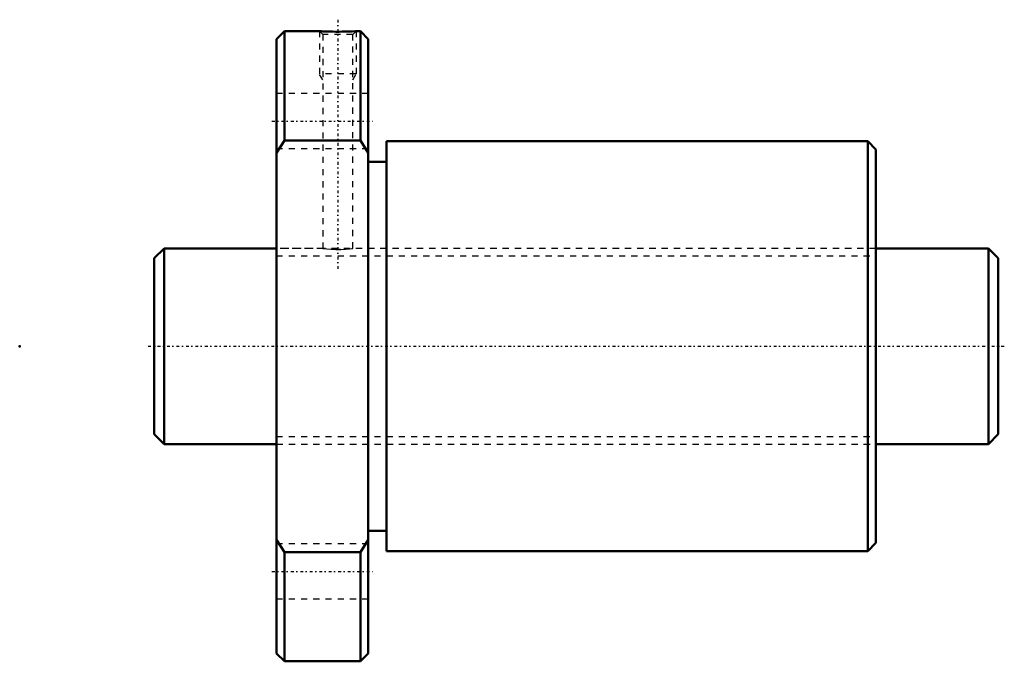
# Model space of a CAD drawing. Header units: millimetres. Extents: x -22 to 139, y -52 to 53.
import ezdxf

# ---------------------------------------------------------------- set-up
doc = ezdxf.new("R2010")
doc.units = ezdxf.units.MM
doc.linetypes.add('Center', pattern=[1.5, 0.45, -0.5, 0.05, -0.5])
doc.linetypes.add('Dashed', pattern=[2, 1, -1])
for name, color, linetype, lineweight in [('2d ConnectionPoints', 7, 'Continuous', 50), ('AM_0', 7, 'Continuous', 50), ('AM_5', 3, 'Continuous', 25), ('AM_7', 7, 'Center', 25), ('AM_9', 6, 'Dashed', 25)]:
    doc.layers.add(name, color=color, linetype=linetype, lineweight=lineweight)

# ---------------------------------------------------------------- blocks, each defined once
blk = doc.blocks.new('1_BTK_3210V_5_3ZZ_Nut_0_in_BTK3210V_5_3ZZ_138LC7T_000_0')
at = {"layer": 'AM_0'}
for p, q in [((21.2875, 51.50000000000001), (20, 50.2125)), ((20, 50.2125), (20, -50.2125)), ((27.00950714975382, 51.50000000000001), (21.2875, 51.50000000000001)), ((21.2875, 51.50000000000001), (21.2875, 33.63406011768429)), ((33.71250000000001, 51.50000000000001), (32.99829754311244, 51.50000000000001)), ((35, 50.2125), (33.71250000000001, 51.50000000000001)), ((33.71250000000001, 51.50000000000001), (33.71250000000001, 33.63406011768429)), ((35, 50.2125), (35, -50.2125)), ((21.2875, 33.63406011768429), (20, 31.62744308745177)), ((33.71250000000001, 33.63406011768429), (21.2875, 33.63406011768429)), ((35, 31.62744308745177), (33.71250000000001, 33.63406011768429)), ((116.66, 33.5), (38.00000000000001, 33.5)), ((38.00000000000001, 33.5), (38.00000000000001, -33.5)), ((118, 32.16), (116.66, 33.5)), ((116.66, 33.5), (116.66, -33.5)), ((118, 32.16), (118, -32.16)), ((38.00000000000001, 30.15), (35, 30.15)), ((35, -30.15), (38.00000000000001, -30.15)), ((20, -31.62744308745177), (21.2875, -33.63406011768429)), ((33.71250000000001, -33.63406011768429), (35, -31.62744308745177)), ((116.66, -33.5), (118, -32.16)), ((21.2875, -33.63406011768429), (33.71250000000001, -33.63406011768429)), ((21.2875, -33.63406011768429), (21.2875, -51.50000000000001)), ((33.71250000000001, -33.63406011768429), (33.71250000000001, -51.50000000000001)), ((38.00000000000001, -33.5), (116.66, -33.5)), ((20, -50.2125), (21.2875, -51.50000000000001)), ((21.2875, -51.50000000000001), (33.71250000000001, -51.50000000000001)), ((33.71250000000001, -51.50000000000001), (35, -50.2125))]:
    blk.add_line(p, q, dxfattribs=at)
blk.add_lwpolyline([(33.00000000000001, 51.50000000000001), (32.99992766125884, 51.49999601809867), (32.95733937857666, 51.49766830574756), (32.8330628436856, 51.49106500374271), (32.36762606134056, 51.46884138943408), (32.03782310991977, 51.45549322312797), (31.64483084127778, 51.44219068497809), (31.20838559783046, 51.43073946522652), (30.72702003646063, 51.42216920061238), (30.22804966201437, 51.41778429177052), (29.70861676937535, 51.41808701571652), (29.20604585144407, 51.42310585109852), (28.71189372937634, 51.43256994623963), (28.27010978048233, 51.44482965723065), (27.86612696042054, 51.4591750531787), (27.54161467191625, 51.47286408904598), (27.27960129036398, 51.48532236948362), (27.10808487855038, 51.4941569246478), (27.01433811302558, 51.49921262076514), (27.00000000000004, 51.50000000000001)], dxfattribs=at)
at = {"layer": 'AM_5', "linetype": 'Dashed'}
for p, q in [((27, 51.50000000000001), (27, 44.5)), ((33, 51.50000000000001), (33, 44.5)), ((33, 44.5), (27, 44.5)), ((27.5415, 43.562122), (27, 44.5)), ((32.4585, 43.562122), (33, 44.5))]:
    blk.add_line(p, q, dxfattribs=at)
at = {"layer": 'AM_7'}
for p, q in [((30, 53.37500000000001), (30, 12.125)), ((19.25, 36.80607966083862), (35.75, 36.80607966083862)), ((19.25, -36.80607966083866), (35.75, -36.80607966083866))]:
    blk.add_line(p, q, dxfattribs=at)
at = {"layer": 'AM_9'}
for p, q in [((27, 51.50000000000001), (27.5415, 50.9585)), ((27.00000000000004, 51.50000000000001), (27.08310813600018, 51.49548823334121)), ((27.5415, 50.9585), (27.5415, 15.99534995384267)), ((32.4585, 50.9585), (27.5415, 50.9585)), ((27.90880173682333, 51.45751835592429), (27.94303044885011, 51.45621366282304)), ((32.4585, 50.9585), (33, 51.50000000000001)), ((32.4585, 16), (32.4585, 50.9585)), ((35, 41.30607966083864), (20, 41.30607966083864)), ((20, 32.30607966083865), (35, 32.30607966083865)), ((20.04999999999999, 19.2), (20, 19.2)), ((20.04999999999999, 19.2), (20.04999999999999, -19.2)), ((118, 19.2), (117.95, 19.2)), ((117.95, 19.2), (117.95, -19.2)), ((27.57214756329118, 16), (20.04999999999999, 16)), ((30.46808507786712, 15.81691756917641), (30, 15.80998980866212)), ((117.95, 16), (32.4553575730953, 16)), ((20.04999999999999, -16), (117.95, -16)), ((20, -19.2), (20.04999999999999, -19.2)), ((117.95, -19.2), (118, -19.2)), ((35, -32.30607966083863), (20, -32.30607966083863)), ((20, -41.30607966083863), (35, -41.30607966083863))]:
    blk.add_line(p, q, dxfattribs=at)
blk.add_lwpolyline([(27.54150000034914, 15.99999999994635), (27.55645703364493, 15.99770858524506), (27.77964135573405, 15.96514235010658), (28.24870410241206, 15.90669089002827), (28.91914579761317, 15.84689318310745), (29.71370609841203, 15.81258176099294), (30.53308003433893, 15.81897443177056), (31.28844674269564, 15.8624043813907), (31.90560240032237, 15.92441830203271), (32.31324504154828, 15.97832533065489), (32.45842577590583, 15.99998859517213), (32.45849999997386, 15.99999999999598)], dxfattribs=at)
blk = doc.blocks.new('2_BTK_3210V_5_300_Shaft_0_in_BTK3210V_5_3ZZ_138LC7T_000_0')
at = {"layer": 'AM_0'}
for p, q in [((1.600000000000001, 16), (0, 14.4)), ((20, 16), (1.59999999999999, 16)), ((1.600000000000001, 16), (1.600000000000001, -16)), ((136.4, 16), (118, 16)), ((138, 14.4), (136.4, 16)), ((136.4, 16), (136.4, -16)), ((0, 14.4), (0, -14.4)), ((138, 14.4), (138, -14.4)), ((0, -14.4), (1.600000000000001, -16)), ((136.4, -16), (138, -14.4)), ((1.600000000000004, -16), (20, -16)), ((118, -16), (136.4, -16))]:
    blk.add_line(p, q, dxfattribs=at)
at = {"layer": 'AM_5', "linetype": 'Dashed'}
for p, q in [((20, 14.773), (118, 14.773)), ((20, -14.773), (118, -14.773))]:
    blk.add_line(p, q, dxfattribs=at)
at = {"layer": 'AM_7'}
blk.add_line((-1, 0), (139, 0), dxfattribs=at)
at = {"layer": 'AM_9'}
for p, q in [((118, 16), (20, 16)), ((20, -16), (118, -16))]:
    blk.add_line(p, q, dxfattribs=at)

msp = doc.modelspace()

# ---------------------------------------------------------------- linework, layer by layer
at = {"layer": '2d ConnectionPoints'}
for p in [(-22, 0), (0, 0), (138, 0)]:
    msp.add_point(p, dxfattribs=at)

# ---------------------------------------------------------------- block references
for name in ['1_BTK_3210V_5_3ZZ_Nut_0_in_BTK3210V_5_3ZZ_138LC7T_000_0', '2_BTK_3210V_5_300_Shaft_0_in_BTK3210V_5_3ZZ_138LC7T_000_0']:
    msp.add_blockref(name, (0, 0))

doc.saveas('drawing.dxf')
